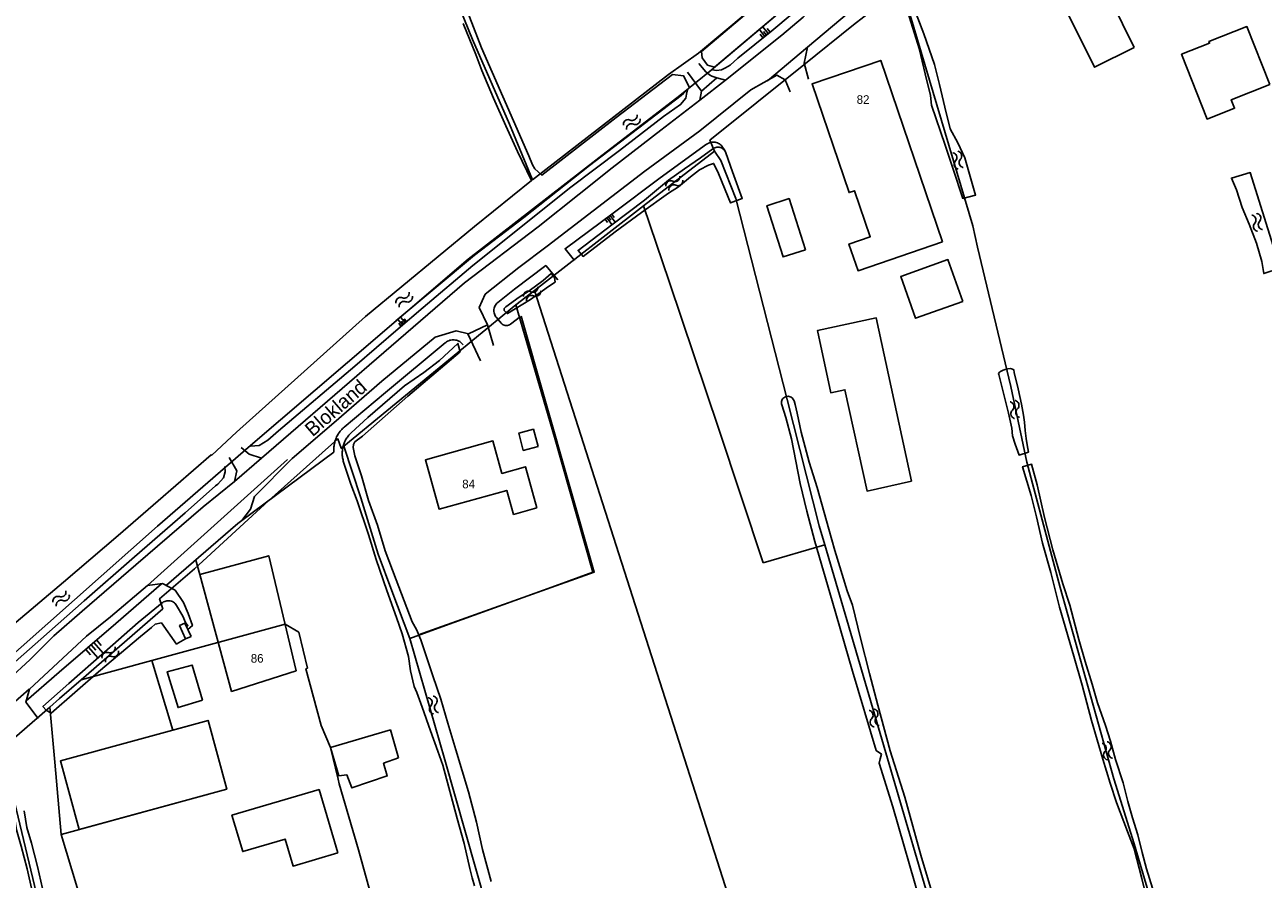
# Model space of a CAD drawing. Extents: x 123992 to 125854, y 449108 to 451911.
# Tile 10 of 175: x 125429 to 125646, y 449525 to 449674. Entities that reach past the tile are written whole.
import ezdxf
from ezdxf.enums import TextEntityAlignment as Align

# ---------------------------------------------------------------- set-up
doc = ezdxf.new("R2010")
doc.units = 0
for name, color, linetype in [('DEFAULT_113', 2, 'CONTINUOUS'), ('DEFAULT_117', 3, 'CONTINUOUS'), ('DEFAULT_21', 8, 'CONTINUOUS'), ('DEFAULT_4', 1, 'CONTINUOUS'), ('DEFAULT_48', 141, 'CONTINUOUS'), ('DEFAULT_6', 1, 'CONTINUOUS'), ('DEFAULT_79', 9, 'CONTINUOUS'), ('DEFAULT_80', 9, 'CONTINUOUS'), ('DEFAULT_87', 9, 'CONTINUOUS'), ('DEFAULT_99', 9, 'CONTINUOUS'), ('S04_TALUD', 9, 'CONTINUOUS'), ('S05_WATER', 141, 'CONTINUOUS')]:
    doc.layers.add(name, color=color, linetype=linetype)

msp = doc.modelspace()

# ---------------------------------------------------------------- linework, layer by layer
at = {"layer": 'DEFAULT_21'}
for points in [[(125480.696, 449742.389), (125495.901, 449700.814), (125507.733, 449671.663), (125514.198, 449656.883), (125518.201, 449647.174)], [(125573.748, 449689.48), (125572.682, 449690.663), (125547.194, 449669.318), (125541.966, 449665.58), (125518.201, 449647.174)], [(125573.748, 449689.48), (125575.112, 449688.019), (125549.422, 449666.325), (125543.938, 449661.914), (125529.805, 449651.015), (125506.945, 449633.276), (125485.883, 449615.25), (125468.495, 449600.373), (125452.69, 449586.634), (125418.913, 449556.797), (125392.917, 449534.231), (125353.817, 449500)], [(125583.393, 449678.728), (125582.833, 449680.758), (125576.116, 449675.655), (125574.259, 449674.244), (125565.605, 449667.23), (125549.205, 449654.071), (125549.966, 449652.165)], [(125583.393, 449678.728), (125595.147, 449639.123), (125595.944, 449635.391), (125601.763, 449611.061), (125604.564, 449597.81), (125610.4, 449575.932), (125619.75, 449542.497), (125623.315, 449531.141), (125632.558, 449500)], [(125549.966, 449652.165), (125537.6, 449642.605)], [(125549.966, 449652.165), (125551.113, 449650.527), (125553.729, 449643.883), (125562.663, 449608.761), (125568.311, 449586.712), (125569.293, 449583.363)], [(125537.6, 449642.605), (125518.516, 449627.852)], [(125542.045, 449629.389), (125537.6, 449642.605)], [(125518.516, 449627.852), (125515.261, 449625.336)], [(125518.516, 449627.852), (125559.482, 449500)], [(125550.729, 449603.567), (125542.045, 449629.389)], [(125515.261, 449625.336), (125485.199, 449600.649)], [(125515.261, 449625.336), (125522.063, 449602.175), (125528.762, 449578.59), (125522.219, 449576.213), (125502.363, 449569.082), (125496.773, 449567.023)], [(125485.199, 449600.649), (125484.77, 449600.252), (125484.158, 449601.932), (125472.126, 449591.117), (125459.135, 449579.208), (125453.021, 449573.976), (125453.582, 449572.222), (125439.318, 449559.814)], [(125558.522, 449580.233), (125550.729, 449603.567)], [(125496.773, 449567.023), (125493.635, 449575.35), (125491.232, 449581.746), (125488.206, 449591.622), (125485.199, 449600.649)], [(125569.293, 449583.363), (125558.522, 449580.233)], [(125569.293, 449583.363), (125593.742, 449500)], [(125474.957, 449569.525), (125451.688, 449563.185)], [(125474.957, 449569.525), (125477.353, 449568.1)], [(125478.852, 449561.813), (125477.353, 449568.1)], [(125515.978, 449500), (125511.902, 449514.062), (125502.864, 449545.843), (125496.773, 449567.023)], [(125451.688, 449563.185), (125439.318, 449559.814)], [(125451.688, 449563.185), (125455.342, 449551.027)], [(125478.852, 449561.813), (125478.588, 449561.742), (125481.272, 449551.814), (125482.883, 449547.978), (125484.233, 449542.458)], [(125439.318, 449559.814), (125435.563, 449556.548), (125433.842, 449555.046)], [(125433.842, 449555.046), (125425.446, 449547.72)], [(125433.842, 449555.046), (125434.725, 449545.425), (125435.855, 449532.778)], [(125435.855, 449532.778), (125464.777, 449540.673), (125461.493, 449552.706), (125455.342, 449551.027)], [(125425.446, 449547.72), (125436.882, 449500)], [(125484.383, 449541.648), (125484.233, 449542.458)], [(125487.783, 449530.112), (125484.383, 449541.648)], [(125435.855, 449532.778), (125439.548, 449520.408)], [(125487.783, 449530.112), (125496.115, 449500)]]:
    msp.add_lwpolyline(points, dxfattribs=at)
at = {"layer": 'DEFAULT_4'}
for points in [[(125623.353, 449670.257), (125617.277, 449682.615), (125610.309, 449679.188), (125616.385, 449666.831), (125623.353, 449670.257)], [(125647.038, 449663.831), (125643.041, 449673.948), (125636.383, 449671.318), (125636.498, 449671.027), (125631.604, 449669.093), (125636.075, 449657.776), (125640.882, 449659.675), (125640.293, 449661.166), (125647.038, 449663.831)], [(125589.83, 449636.299), (125579.038, 449668.019), (125567.05, 449663.941), (125573.521, 449644.921), (125574.479, 449645.246), (125577.211, 449637.214), (125573.484, 449635.946), (125575.071, 449631.278), (125589.83, 449636.299)], [(125565.871, 449634.938), (125563.04, 449643.878), (125559.14, 449642.643), (125561.971, 449633.703), (125565.871, 449634.938)], [(125593.387, 449625.93), (125590.776, 449633.24), (125582.53, 449630.295), (125585.14, 449622.985), (125593.387, 449625.93)], [(125584.441, 449594.486), (125578.264, 449623.028), (125567.975, 449620.823), (125570.321, 449609.967), (125572.782, 449610.475), (125576.666, 449592.77), (125584.441, 449594.486)], [(125518.968, 449589.829), (125516.972, 449597.019), (125512.854, 449595.876), (125511.281, 449601.541), (125499.477, 449598.264), (125501.875, 449589.623), (125513.704, 449592.906), (125514.873, 449588.692), (125518.968, 449589.829)], [(125519.157, 449600.566), (125518.357, 449603.569), (125515.785, 449602.884), (125516.585, 449599.881), (125519.157, 449600.566)], [(125476.898, 449561.38), (125472.106, 449581.49), (125460.058, 449578.214), (125465.617, 449557.774), (125476.898, 449561.38)], [(125460.553, 449556.228), (125458.706, 449562.373), (125454.366, 449561.224), (125456.256, 449554.936), (125460.553, 449556.228)], [(125464.777, 449540.673), (125461.493, 449552.706), (125435.704, 449545.667), (125438.989, 449533.634), (125464.777, 449540.673)], [(125494.799, 449546.148), (125493.357, 449551.054), (125482.883, 449547.978), (125484.338, 449543.025), (125485.735, 449543.219), (125486.6, 449540.915), (125492.818, 449542.996), (125492.161, 449545.234), (125494.799, 449546.148)], [(125484.162, 449529.541), (125480.896, 449540.621), (125465.672, 449536.134), (125467.546, 449529.778), (125474.972, 449531.967), (125476.365, 449527.243), (125484.162, 449529.541)]]:
    msp.add_lwpolyline(points, dxfattribs=at)
at = {"layer": 'DEFAULT_48'}
for points in [[(125481.087, 449744.227), (125483.234, 449738.774), (125486.083, 449731.212), (125489.535, 449721.28), (125491.748, 449714.633), (125493.182, 449710.747), (125495.814, 449703.857), (125499.135, 449695.306), (125502.93, 449686.009), (125507.179, 449675.613), (125509.302, 449670.225)], [(125574.054, 449689.723), (125572.883, 449691.004), (125558.601, 449678.844), (125547.7, 449669.579), (125547.839, 449668.48), (125548.778, 449667.201), (125549.997, 449666.86), (125575.38, 449688.265), (125574.922, 449688.768)], [(125583.724, 449676.655), (125585.739, 449670.13), (125586.811, 449665.687), (125587.745, 449661.904), (125587.894, 449660.185), (125590.307, 449653.236), (125591.7, 449649.01), (125593.365, 449643.924), (125595.628, 449644.509), (125593.732, 449650.976), (125592.49, 449653.641), (125591.186, 449656.087), (125590.251, 449659.85), (125589.337, 449663.812), (125588.441, 449667.335), (125586.556, 449672.682), (125584.79, 449677.408), (125584.694, 449677.788), (125584.681, 449678.18)], [(125494.332, 449622.515), (125508.054, 449633.976), (125516.674, 449640.605), (125528.175, 449649.669), (125544.196, 449661.888), (125544.596, 449662.268), (125545.616, 449663.306), (125544.598, 449665.325), (125542.679, 449665.566), (125532.839, 449658.039), (125519.846, 449647.965), (125518.595, 449649.107), (125518.18, 449649.769), (125517.531, 449651.352), (125514.873, 449657.483), (125509.302, 449670.225)], [(125549.694, 449652.59), (125547.565, 449651.029), (125544.774, 449649.109), (125541.982, 449647.109), (125537.78, 449643.599), (125532.033, 449639.279), (125526.165, 449634.84), (125527.018, 449633.776), (125532.665, 449638.075), (125537.245, 449641.444), (125541.967, 449644.851), (125543.693, 449645.939), (125545.804, 449647.664), (125547.371, 449648.893), (125548.957, 449649.743), (125549.839, 449650.036), (125550.569, 449648.573), (125551.336, 449646.709), (125552.812, 449643.124), (125554.856, 449643.91), (125553.167, 449648.537), (125551.987, 449651.882)], [(125551.987, 449651.882), (125551.907, 449652.065), (125551.804, 449652.236), (125551.679, 449652.392), (125551.534, 449652.53), (125551.372, 449652.647), (125551.197, 449652.742), (125551.009, 449652.813), (125550.815, 449652.858), (125550.616, 449652.876), (125550.416, 449652.868), (125550.219, 449652.834), (125550.029, 449652.773), (125549.848, 449652.688), (125549.694, 449652.59)], [(125648.84, 449631.73), (125643.606, 449648.439), (125640.307, 449647.466), (125641.209, 449645.409), (125642.191, 449642.353), (125643.414, 449639.397), (125644.697, 449636.081), (125645.619, 449632.865), (125645.981, 449630.788), (125648.84, 449631.73)], [(125522.13, 449629.292), (125522.036, 449630.09), (125521.48, 449630.774), (125520.052, 449629.565), (125517.582, 449627.761), (125515.874, 449626.653), (125513.524, 449624.99), (125513.243, 449624.672), (125513.26, 449624.312), (125513.816, 449623.789), (125517.832, 449626.261), (125520.966, 449628.539), (125522.13, 449629.292)], [(125486.523, 449602.963), (125489.425, 449605.62), (125495.819, 449611.155), (125499.194, 449613.491), (125501.946, 449615.591), (125505.145, 449618.569), (125505.535, 449617.128), (125496.387, 449609.353), (125488.504, 449602.37), (125487.117, 449601.358), (125486.895, 449600.94), (125486.831, 449600.401), (125487.141, 449598.921), (125488.338, 449595.417), (125489.529, 449591.112), (125491.08, 449586.847), (125492.431, 449582.361), (125494.376, 449577.254), (125497.148, 449569.923), (125497.919, 449568.619), (125498.667, 449566.796), (125499.705, 449563.651), (125500.804, 449560.468), (125502.158, 449556.423), (125503.389, 449552.218), (125504.798, 449547.574), (125507.009, 449540.246), (125508.414, 449534.921), (125509.482, 449530.159), (125510.985, 449524.574)], [(125604.87, 449599.55), (125604.618, 449600.83), (125604.466, 449601.951), (125604.255, 449603.391), (125604.165, 449604.79), (125604.013, 449606.07), (125603.626, 449607.99), (125603.043, 449610.631), (125602.363, 449613.474), (125602.286, 449613.974), (125602.086, 449614.054), (125601.728, 449614.177), (125601.268, 449614.14), (125600.787, 449614.003), (125600.447, 449613.926), (125599.964, 449613.669), (125599.783, 449613.55), (125599.642, 449613.332), (125599.661, 449613.152), (125601.396, 449606.366), (125601.979, 449603.745), (125602.09, 449602.446), (125602.56, 449600.963), (125603.207, 449599.061), (125604.87, 449599.55)], [(125563.89, 449608.554), (125563.813, 449608.738), (125563.704, 449608.906), (125563.568, 449609.052), (125563.408, 449609.172), (125563.23, 449609.261), (125563.038, 449609.318), (125562.839, 449609.34), (125562.64, 449609.326), (125562.446, 449609.278), (125562.264, 449609.196), (125562.099, 449609.083), (125561.957, 449608.943), (125561.841, 449608.78), (125561.756, 449608.6), (125561.705, 449608.407), (125561.688, 449608.208), (125561.706, 449608.009), (125561.744, 449607.86)], [(125563.89, 449608.554), (125564.097, 449607.902), (125564.468, 449606.381), (125565.165, 449603.059), (125566.51, 449597.816), (125567.941, 449593.431), (125569.953, 449586.105), (125571.027, 449582.38), (125573.2, 449575.373), (125574.083, 449572.869), (125575.526, 449567.065), (125577.064, 449560.901), (125578.507, 449555.376), (125580.695, 449547.39), (125583.24, 449539.281), (125586.053, 449529.152), (125590.553, 449514.176), (125593.879, 449502.945), (125594.767, 449500)], [(125561.744, 449607.86), (125562.482, 449605.615), (125563.439, 449601.932), (125564.946, 449594.089), (125566.114, 449589.266), (125567.518, 449583.961), (125570.53, 449573.611), (125574.108, 449561.32), (125578.256, 449547.466), (125579.151, 449546.82), (125578.966, 449545.982), (125578.761, 449545.264), (125581.15, 449537.595), (125586.018, 449520.86), (125589.504, 449509.706), (125592.337, 449500)], [(125486.523, 449602.963), (125486.378, 449602.825), (125486.239, 449602.681), (125486.107, 449602.532), (125485.98, 449602.377), (125485.86, 449602.217), (125485.746, 449602.052), (125485.64, 449601.883), (125485.54, 449601.71), (125485.448, 449601.532), (125485.363, 449601.351), (125485.285, 449601.167), (125485.215, 449600.98), (125485.153, 449600.79), (125485.098, 449600.597), (125485.052, 449600.403), (125485.014, 449600.206), (125484.983, 449600.009), (125484.961, 449599.81), (125484.947, 449599.61), (125484.941, 449599.41), (125484.944, 449599.211), (125484.954, 449599.011), (125484.973, 449598.812), (125485, 449598.614), (125485.035, 449598.417), (125485.078, 449598.221), (125485.129, 449598.028), (125485.184, 449597.849)], [(125485.184, 449597.849), (125486.449, 449593.99), (125487.529, 449591.065), (125489.55, 449585.198), (125490.861, 449580.813), (125492.725, 449575.386), (125494.433, 449570.679), (125495.415, 449567.836), (125496.528, 449563.872), (125496.871, 449561.352), (125497.513, 449558.65), (125497.966, 449557.609), (125498.929, 449555.004), (125500.362, 449550.899), (125501.638, 449547.314), (125502.522, 449544.91), (125505.019, 449535.562), (125506.251, 449531.199), (125507.261, 449526.816), (125507.65, 449525.195), (125508.061, 449523.794)], [(125618.312, 449551.846), (125616.919, 449555.772), (125615.961, 449559.034), (125614.766, 449562.979), (125613.672, 449566.823), (125612.071, 449572.827), (125610.838, 449576.592), (125609.117, 449582.537), (125607.635, 449588.182), (125606.373, 449593.846), (125605.397, 449597.468), (125603.834, 449597.038), (125605.341, 449592.033), (125606.256, 449588.251), (125607.325, 449583.688), (125608.791, 449578.563), (125610.271, 449572.479), (125612.794, 449563.93), (125614.22, 449558.846), (125615.859, 449552.701), (125617.834, 449545.954), (125619.146, 449541.75), (125620.264, 449538.346), (125622.189, 449533.298), (125623.349, 449530.273), (125624.675, 449525.109), (125625.843, 449520.226)], [(125455.996, 449572.792), (125455.886, 449572.959), (125455.757, 449573.112), (125455.611, 449573.248), (125455.449, 449573.365), (125455.275, 449573.463), (125455.09, 449573.539), (125454.897, 449573.592), (125454.699, 449573.622), (125454.5, 449573.628), (125454.301, 449573.611), (125454.105, 449573.569), (125453.916, 449573.505), (125453.736, 449573.418), (125453.567, 449573.311), (125453.486, 449573.248)], [(125453.486, 449573.248), (125449.281, 449569.788), (125443.429, 449564.649), (125437.195, 449559.174), (125432.65, 449555.127), (125433.225, 449554.484), (125434.102, 449553.999), (125442.327, 449561.2), (125449.665, 449567.388), (125451.594, 449568.954), (125452.239, 449569.509), (125453.36, 449569.742), (125456.003, 449566.032), (125456.316, 449566.241), (125457.54, 449566.938)], [(125455.996, 449572.792), (125457.066, 449570.937), (125457.579, 449569.835), (125457.966, 449569.244), (125457.757, 449569.13)], [(125618.312, 449551.846), (125619.194, 449549.082), (125620.052, 449545.86), (125621.386, 449541.776), (125622.224, 449538.513), (125623.065, 449535.69), (125623.965, 449532.707), (125624.704, 449529.645), (125625.486, 449526.762), (125626.503, 449523.419), (125627.759, 449519.755), (125629.011, 449515.69), (125630.636, 449510.325), (125631.555, 449507.141), (125632.668, 449503.198), (125633.118, 449501.636), (125633.525, 449500)], [(125425.27, 449543.9), (125425.616, 449543.701), (125426.082, 449543.001), (125426.582, 449540.21), (125427.552, 449536.545), (125428.017, 449533.576), (125428.865, 449530.746), (125429.902, 449526.763), (125430.787, 449522.853), (125431.294, 449521.261), (125431.673, 449518.613), (125432.444, 449513.273), (125433.829, 449508.708), (125434.325, 449506.643), (125435.042, 449505.167), (125435.33, 449504.166), (125435.693, 449502.902), (125436.289, 449500)], [(125429.351, 449536.923), (125429.812, 449533.983), (125430.633, 449531.241)], [(125438.995, 449500), (125438.269, 449503.536), (125437.878, 449504.898), (125437.526, 449506.119), (125436.835, 449507.542), (125436.388, 449509.403), (125434.979, 449514.048), (125433.491, 449518.873), (125433.089, 449521.673), (125432.56, 449523.335), (125431.686, 449527.197), (125430.633, 449531.241)]]:
    msp.add_lwpolyline(points, dxfattribs=at)
at = {"layer": 'DEFAULT_6'}
msp.add_lwpolyline([(125396.692, 449543.51), (125436.215, 449576.853), (125445.767, 449585.019), (125452.77, 449591.09), (125462.051, 449599.096), (125462.179, 449599.059), (125466.44, 449603.089), (125489.018, 449623.255), (125508.063, 449639.021), (125518.036, 449647.041), (125515.577, 449652.103), (125513.507, 449656.592), (125511.361, 449661.441), (125509.335, 449666.268), (125508.294, 449669.072), (125506.071, 449674.461)], dxfattribs=at)
at = {"layer": 'DEFAULT_79'}
for points in [[(125467.413, 449587.636), (125483.472, 449599.594)], [(125459.352, 449580.699), (125460.058, 449578.214)]]:
    msp.add_lwpolyline(points, dxfattribs=at)
at = {"layer": 'DEFAULT_80'}
msp.add_lwpolyline([(125498.251, 449567.632), (125528.994, 449578.61), (125516.182, 449623.347)], dxfattribs=at)
at = {"layer": 'DEFAULT_87'}
for points in [[(125549.641, 449666.395), (125550.32, 449666.291), (125551.221, 449666.365), (125551.923, 449666.719), (125552.746, 449667.213), (125554.052, 449668.407), (125560.023, 449673.206), (125567.483, 449679.513), (125575.789, 449686.453)], [(125468.918, 449600.609), (125470.445, 449600.755), (125471.951, 449601.684), (125473.781, 449603.331), (125487.172, 449614.577), (125494.694, 449621.104), (125499.057, 449624.832), (125507.744, 449632.171), (125524.871, 449645.852), (125533.391, 449652.271), (125541.088, 449658.238), (125544.06, 449660.323), (125544.967, 449661.435), (125545.112, 449662.153), (125545.257, 449662.871)], [(125551.3, 449653.043), (125551.163, 449653.189), (125551.012, 449653.32), (125550.849, 449653.436), (125550.676, 449653.534), (125550.493, 449653.616), (125550.303, 449653.678), (125550.108, 449653.721), (125549.909, 449653.745), (125549.709, 449653.749), (125549.51, 449653.732), (125549.313, 449653.696), (125549.121, 449653.641), (125548.936, 449653.567), (125548.758, 449653.474), (125548.598, 449653.37)], [(125548.598, 449653.37), (125540.497, 449647.532), (125532.297, 449641.329), (125523.898, 449635.127), (125525.503, 449633.039)], [(125551.3, 449653.043), (125551.787, 449652.276)], [(125512.131, 449625.717), (125515.073, 449628.029), (125520.52, 449632.192), (125522.642, 449629.681)], [(125512.131, 449625.717), (125511.981, 449625.585), (125511.847, 449625.437), (125511.729, 449625.275), (125511.63, 449625.101), (125511.551, 449624.918), (125511.493, 449624.727), (125511.455, 449624.53), (125511.44, 449624.331), (125511.447, 449624.131), (125511.476, 449623.933), (125511.526, 449623.74), (125511.597, 449623.553), (125511.689, 449623.375), (125511.799, 449623.209), (125511.896, 449623.09)], [(125514.347, 449621.929), (125516.102, 449623.288)], [(125511.896, 449623.09), (125512.179, 449622.773), (125512.738, 449622.103)], [(125512.738, 449622.103), (125512.879, 449621.961), (125513.041, 449621.845), (125513.222, 449621.759), (125513.414, 449621.705), (125513.613, 449621.684), (125513.812, 449621.698), (125514.006, 449621.746), (125514.189, 449621.826), (125514.347, 449621.929)], [(125506.057, 449618.356), (125505.928, 449618.509), (125505.786, 449618.65), (125505.632, 449618.776), (125505.466, 449618.888), (125505.291, 449618.984), (125505.107, 449619.064), (125504.917, 449619.126), (125504.722, 449619.171), (125504.524, 449619.197), (125504.324, 449619.204), (125504.125, 449619.194), (125503.927, 449619.165), (125503.733, 449619.117), (125503.544, 449619.052), (125503.361, 449618.97), (125503.188, 449618.871), (125503.024, 449618.757), (125502.958, 449618.704)], [(125485.306, 449603.957), (125492.5, 449609.988), (125502.958, 449618.704)], [(125485.306, 449603.957), (125485.155, 449603.825), (125485.01, 449603.688), (125484.87, 449603.545), (125484.735, 449603.397), (125484.607, 449603.244), (125484.484, 449603.086), (125484.368, 449602.924), (125484.258, 449602.757), (125484.154, 449602.585), (125484.058, 449602.41), (125483.968, 449602.232), (125483.885, 449602.05), (125483.809, 449601.865), (125483.74, 449601.677), (125483.679, 449601.487), (125483.625, 449601.294), (125483.579, 449601.099), (125483.54, 449600.903), (125483.508, 449600.706), (125483.485, 449600.507), (125483.469, 449600.308), (125483.461, 449600.108), (125483.46, 449599.908), (125483.465, 449599.754)], [(125483.465, 449599.754), (125483.472, 449599.594)], [(125355.811, 449500), (125356.951, 449501.039), (125379.678, 449520.918), (125400.573, 449539.07), (125416.341, 449552.879), (125432.27, 449566.925), (125439.833, 449573.612), (125448.662, 449581.309), (125457.511, 449588.986), (125462.78, 449593.709), (125463.193, 449593.999), (125464.181, 449595.09), (125464.468, 449596.147), (125464.415, 449597.066)], [(125429.737, 449556.105), (125435.488, 449561.143), (125445.361, 449569.633), (125453.362, 449576.591)]]:
    msp.add_lwpolyline(points, dxfattribs=at)
at = {"layer": 'DEFAULT_99'}
for points in [[(125566.267, 449670.314), (125573.525, 449676.442), (125578.736, 449681.465), (125581.553, 449684.084), (125585.458, 449688.116), (125589.779, 449691.465), (125606.291, 449703.09), (125618.35, 449712.685), (125621.386, 449712.306), (125622.872, 449710.137)], [(125551.934, 449664.59), (125561.763, 449672.441), (125565.462, 449675.554), (125568.218, 449678.134), (125571.313, 449680.613), (125575.012, 449683.846), (125575.947, 449684.666)], [(125559.244, 449664.439), (125566.267, 449670.314), (125565.689, 449667.56), (125566.41, 449664.758)], [(125547.253, 449667.514), (125548.485, 449666.011), (125549.092, 449665.501), (125549.556, 449665.257), (125550.416, 449664.999), (125547.702, 449662.639)], [(125454.226, 449576.359), (125466.675, 449587.131), (125467.413, 449587.636), (125468.906, 449589.646), (125469.6, 449591.819), (125476.222, 449598.491), (125483.46, 449604.7), (125491.866, 449611.999), (125501.174, 449619.693), (125504.839, 449620.789), (125507.015, 449620.255), (125510.305, 449621.813), (125508.851, 449624.844), (125509.94, 449627.171), (125515.789, 449631.83), (125520.772, 449635.574), (125528.811, 449641.757), (125537.793, 449648.654), (125547.416, 449655.726), (125556.341, 449662.863), (125560.877, 449665.433), (125562.331, 449664.624), (125563.197, 449662.54)], [(125470.843, 449598.505), (125506.314, 449629.192), (125519.174, 449638.962), (125526.33, 449644.671), (125532.098, 449649.25), (125540.64, 449655.85), (125547.432, 449661.081), (125547.702, 449662.639), (125545.275, 449665.984)], [(125547.432, 449661.081), (125551.934, 449664.59), (125550.416, 449664.999)], [(125510.305, 449621.813), (125511.381, 449618.209)], [(125506.916, 449620.236), (125509.083, 449615.507)], [(125466.098, 449594.479), (125470.843, 449598.505), (125468.689, 449599.199), (125467.296, 449600.366)], [(125357.788, 449500), (125359.198, 449501.262), (125366.076, 449507.492), (125370.038, 449511.004), (125376.33, 449516.22), (125390.467, 449528.579), (125403.881, 449540.243), (125422.098, 449556.013), (125426.683, 449559.92), (125430.364, 449563.295), (125434.551, 449567.483), (125439.517, 449571.769), (125448.867, 449579.862), (125460.63, 449589.997), (125466.098, 449594.479), (125466.551, 449596.314), (125465.166, 449598.622)], [(125450.903, 449576.272), (125475.377, 449598.322)], [(125431.797, 449553.053), (125429.635, 449555.866), (125430.31, 449558.159), (125440.248, 449567.427), (125444.429, 449570.798), (125450.903, 449576.272), (125453.545, 449576.615), (125455.737, 449575.462), (125457.202, 449573.314), (125458.023, 449571.4), (125458.765, 449569.283), (125457.959, 449568.591)], [(125458.522, 449567.371), (125457.54, 449566.938), (125456.535, 449569.282), (125457.458, 449569.676), (125458.522, 449567.371)], [(125418.508, 449547.892), (125430.252, 449558.186)]]:
    msp.add_lwpolyline(points, dxfattribs=at)
at = {"layer": 'S04_TALUD'}
for p, q in [((125557.771, 449673.461), (125558.766, 449672.207)), ((125558.398, 449673.959), (125559.394, 449672.705)), ((125558.582, 449673.083), (125559.08, 449672.456)), ((125559.209, 449673.581), (125559.707, 449672.954)), ((125557.955, 449672.585), (125558.453, 449671.958)), ((125532.04, 449639.335), (125531.182, 449640.501)), ((125531.902, 449640.132), (125531.473, 449640.715)), ((125532.622, 449639.764), (125531.764, 449640.929)), ((125532.484, 449640.561), (125532.056, 449641.144)), ((125531.319, 449639.704), (125530.89, 449640.286)), ((125495.133, 449623.181), (125495.939, 449622.209)), ((125494.647, 449622.778), (125495.453, 449621.807)), ((125494.808, 449622.091), (125495.21, 449621.605)), ((125495.293, 449622.494), (125495.696, 449622.008)), ((125495.779, 449622.896), (125496.182, 449622.411)), ((125440.962, 449564.167), (125440.153, 449565.108)), ((125442.242, 449563.629), (125440.624, 449565.513)), ((125441.904, 449564.975), (125441.095, 449565.917)), ((125443.184, 449564.438), (125441.566, 449566.321)), ((125442.845, 449565.784), (125442.037, 449566.726))]:
    msp.add_line(p, q, dxfattribs=at)
at = {"layer": 'S05_WATER'}
for points in [[(125535.271, 449657.603), (125535.461, 449657.542), (125535.659, 449657.526), (125535.857, 449657.557), (125536.041, 449657.634), (125536.202, 449657.751), (125536.332, 449657.903), (125536.423, 449658.08), (125536.47, 449658.274), (125536.47, 449658.474), (125536.465, 449658.511)], [(125535.271, 449657.603), (125535.081, 449657.665), (125534.882, 449657.68), (125534.685, 449657.649), (125534.501, 449657.573), (125534.339, 449657.456), (125534.209, 449657.304), (125534.119, 449657.126), (125534.072, 449656.932), (125534.071, 449656.733), (125534.076, 449656.696)], [(125535.815, 449656.887), (125535.625, 449656.948), (125535.427, 449656.964), (125535.229, 449656.933), (125535.045, 449656.856), (125534.884, 449656.739), (125534.754, 449656.587), (125534.663, 449656.41), (125534.616, 449656.216), (125534.616, 449656.016), (125534.621, 449655.979)], [(125535.815, 449656.887), (125536.005, 449656.825), (125536.204, 449656.81), (125536.401, 449656.841), (125536.585, 449656.917), (125536.747, 449657.034), (125536.877, 449657.186), (125536.967, 449657.364), (125537.014, 449657.558), (125537.015, 449657.757), (125537.01, 449657.794)], [(125592.114, 449650.466), (125592.232, 449650.626), (125592.311, 449650.81), (125592.344, 449651.007), (125592.33, 449651.206), (125592.27, 449651.396), (125592.168, 449651.567), (125592.028, 449651.71), (125591.859, 449651.816), (125591.67, 449651.88), (125591.634, 449651.887)], [(125592.966, 449650.754), (125593.085, 449650.914), (125593.163, 449651.098), (125593.196, 449651.295), (125593.183, 449651.494), (125593.123, 449651.684), (125593.02, 449651.856), (125592.881, 449651.998), (125592.712, 449652.104), (125592.523, 449652.168), (125592.486, 449652.175)], [(125592.114, 449650.466), (125591.995, 449650.306), (125591.917, 449650.122), (125591.884, 449649.925), (125591.897, 449649.726), (125591.957, 449649.536), (125592.06, 449649.364), (125592.199, 449649.222), (125592.368, 449649.116), (125592.557, 449649.052), (125592.594, 449649.045)], [(125592.966, 449650.754), (125592.848, 449650.594), (125592.769, 449650.41), (125592.736, 449650.213), (125592.75, 449650.014), (125592.81, 449649.824), (125592.912, 449649.653), (125593.052, 449649.51), (125593.221, 449649.404), (125593.41, 449649.34), (125593.446, 449649.333)], [(125542.703, 449646.931), (125542.514, 449646.996), (125542.316, 449647.014), (125542.118, 449646.986), (125541.933, 449646.912), (125541.769, 449646.798), (125541.637, 449646.648), (125541.544, 449646.472), (125541.494, 449646.278), (125541.491, 449646.079), (125541.495, 449646.042)], [(125542.703, 449646.931), (125542.892, 449646.867), (125543.091, 449646.848), (125543.288, 449646.877), (125543.474, 449646.95), (125543.637, 449647.065), (125543.769, 449647.215), (125543.862, 449647.391), (125543.912, 449647.584), (125543.915, 449647.784), (125543.911, 449647.821)], [(125543.237, 449646.207), (125543.426, 449646.142), (125543.624, 449646.124), (125543.822, 449646.152), (125544.007, 449646.226), (125544.171, 449646.34), (125544.303, 449646.49), (125544.396, 449646.666), (125544.446, 449646.86), (125544.449, 449647.059), (125544.445, 449647.096)], [(125543.237, 449646.207), (125543.048, 449646.271), (125542.849, 449646.29), (125542.652, 449646.261), (125542.466, 449646.188), (125542.303, 449646.073), (125542.171, 449645.923), (125542.078, 449645.747), (125542.028, 449645.554), (125542.025, 449645.354), (125542.029, 449645.317)], [(125644.388, 449639.595), (125644.504, 449639.757), (125644.58, 449639.942), (125644.61, 449640.139), (125644.594, 449640.338), (125644.532, 449640.528), (125644.427, 449640.697), (125644.286, 449640.838), (125644.116, 449640.942), (125643.926, 449641.004), (125643.889, 449641.01)], [(125645.236, 449639.895), (125645.353, 449640.057), (125645.429, 449640.241), (125645.459, 449640.438), (125645.443, 449640.637), (125645.381, 449640.827), (125645.276, 449640.997), (125645.135, 449641.138), (125644.964, 449641.241), (125644.775, 449641.303), (125644.738, 449641.309)], [(125644.388, 449639.595), (125644.271, 449639.433), (125644.195, 449639.249), (125644.165, 449639.052), (125644.181, 449638.853), (125644.243, 449638.663), (125644.348, 449638.493), (125644.489, 449638.352), (125644.66, 449638.249), (125644.849, 449638.187), (125644.886, 449638.181)], [(125645.236, 449639.895), (125645.12, 449639.733), (125645.044, 449639.548), (125645.014, 449639.351), (125645.03, 449639.152), (125645.092, 449638.962), (125645.197, 449638.793), (125645.338, 449638.652), (125645.508, 449638.548), (125645.698, 449638.486), (125645.735, 449638.48)], [(125495.469, 449626.561), (125495.662, 449626.509), (125495.861, 449626.502), (125496.056, 449626.543), (125496.237, 449626.628), (125496.393, 449626.753), (125496.515, 449626.91), (125496.597, 449627.092), (125496.635, 449627.288), (125496.626, 449627.487), (125496.619, 449627.524)], [(125517.871, 449627.616), (125517.684, 449627.685), (125517.486, 449627.709), (125517.288, 449627.687), (125517.101, 449627.618), (125516.934, 449627.508), (125516.798, 449627.362), (125516.7, 449627.189), (125516.645, 449626.997), (125516.636, 449626.797), (125516.639, 449626.76)], [(125517.871, 449627.616), (125518.058, 449627.546), (125518.256, 449627.522), (125518.455, 449627.545), (125518.642, 449627.613), (125518.809, 449627.723), (125518.945, 449627.869), (125519.043, 449628.043), (125519.098, 449628.235), (125519.107, 449628.434), (125519.103, 449628.471)], [(125518.385, 449626.876), (125518.572, 449626.807), (125518.77, 449626.783), (125518.968, 449626.805), (125519.155, 449626.874), (125519.322, 449626.984), (125519.458, 449627.13), (125519.556, 449627.303), (125519.611, 449627.495), (125519.62, 449627.695), (125519.617, 449627.732)], [(125495.469, 449626.561), (125495.277, 449626.613), (125495.077, 449626.62), (125494.882, 449626.579), (125494.701, 449626.494), (125494.545, 449626.369), (125494.423, 449626.212), (125494.341, 449626.03), (125494.303, 449625.834), (125494.312, 449625.635), (125494.319, 449625.598)], [(125496.047, 449625.871), (125495.854, 449625.923), (125495.655, 449625.93), (125495.46, 449625.889), (125495.279, 449625.804), (125495.123, 449625.679), (125495.001, 449625.522), (125494.919, 449625.34), (125494.881, 449625.144), (125494.89, 449624.945), (125494.897, 449624.908)], [(125496.047, 449625.871), (125496.239, 449625.819), (125496.439, 449625.812), (125496.634, 449625.853), (125496.815, 449625.938), (125496.971, 449626.063), (125497.093, 449626.22), (125497.175, 449626.402), (125497.213, 449626.598), (125497.204, 449626.797), (125497.197, 449626.834)], [(125518.385, 449626.876), (125518.198, 449626.946), (125518, 449626.97), (125517.801, 449626.947), (125517.614, 449626.879), (125517.447, 449626.769), (125517.311, 449626.623), (125517.213, 449626.449), (125517.158, 449626.257), (125517.149, 449626.058), (125517.153, 449626.021)], [(125602.052, 449606.916), (125602.183, 449607.067), (125602.275, 449607.244), (125602.323, 449607.438), (125602.324, 449607.637), (125602.28, 449607.832), (125602.191, 449608.01), (125602.062, 449608.163), (125601.902, 449608.282), (125601.719, 449608.36), (125601.682, 449608.37)], [(125602.924, 449607.138), (125603.055, 449607.289), (125603.147, 449607.466), (125603.195, 449607.659), (125603.197, 449607.859), (125603.152, 449608.053), (125603.063, 449608.232), (125602.935, 449608.385), (125602.774, 449608.504), (125602.591, 449608.582), (125602.555, 449608.592)], [(125602.052, 449606.916), (125601.921, 449606.765), (125601.829, 449606.588), (125601.781, 449606.395), (125601.779, 449606.195), (125601.824, 449606.001), (125601.913, 449605.822), (125602.041, 449605.669), (125602.202, 449605.55), (125602.385, 449605.472), (125602.421, 449605.462)], [(125602.924, 449607.138), (125602.793, 449606.987), (125602.701, 449606.81), (125602.653, 449606.616), (125602.652, 449606.417), (125602.696, 449606.222), (125602.785, 449606.044), (125602.914, 449605.891), (125603.074, 449605.772), (125603.257, 449605.694), (125603.294, 449605.684)], [(125435.521, 449574.336), (125435.327, 449574.384), (125435.128, 449574.386), (125434.933, 449574.341), (125434.754, 449574.252), (125434.601, 449574.124), (125434.482, 449573.964), (125434.404, 449573.781), (125434.371, 449573.584), (125434.384, 449573.385), (125434.392, 449573.348)], [(125436.113, 449573.658), (125435.92, 449573.707), (125435.72, 449573.708), (125435.526, 449573.664), (125435.347, 449573.575), (125435.194, 449573.447), (125435.075, 449573.287), (125434.996, 449573.103), (125434.963, 449572.907), (125434.976, 449572.707), (125434.984, 449572.671)], [(125435.521, 449574.336), (125435.714, 449574.287), (125435.914, 449574.286), (125436.108, 449574.33), (125436.287, 449574.419), (125436.44, 449574.547), (125436.559, 449574.707), (125436.638, 449574.891), (125436.671, 449575.087), (125436.658, 449575.287), (125436.65, 449575.323)], [(125436.113, 449573.658), (125436.307, 449573.61), (125436.506, 449573.608), (125436.701, 449573.653), (125436.88, 449573.742), (125437.033, 449573.87), (125437.152, 449574.03), (125437.23, 449574.213), (125437.263, 449574.41), (125437.25, 449574.609), (125437.242, 449574.646)], [(125444.112, 449564.551), (125444.306, 449564.503), (125444.505, 449564.5), (125444.7, 449564.545), (125444.879, 449564.633), (125445.032, 449564.761), (125445.151, 449564.921), (125445.23, 449565.105), (125445.263, 449565.301), (125445.25, 449565.5), (125445.243, 449565.537)], [(125444.704, 449563.873), (125444.897, 449563.824), (125445.097, 449563.822), (125445.291, 449563.867), (125445.47, 449563.955), (125445.623, 449564.083), (125445.743, 449564.243), (125445.821, 449564.426), (125445.855, 449564.623), (125445.842, 449564.822), (125445.834, 449564.859)], [(125444.112, 449564.551), (125443.919, 449564.6), (125443.719, 449564.602), (125443.525, 449564.557), (125443.346, 449564.469), (125443.193, 449564.341), (125443.073, 449564.181), (125442.995, 449563.998), (125442.961, 449563.801), (125442.974, 449563.602), (125442.982, 449563.565)], [(125444.704, 449563.873), (125444.51, 449563.921), (125444.311, 449563.924), (125444.116, 449563.879), (125443.937, 449563.791), (125443.784, 449563.663), (125443.665, 449563.503), (125443.586, 449563.319), (125443.553, 449563.123), (125443.566, 449562.924), (125443.573, 449562.887)], [(125500.427, 449555.251), (125500.548, 449555.41), (125500.628, 449555.593), (125500.663, 449555.789), (125500.652, 449555.988), (125500.594, 449556.179), (125500.494, 449556.352), (125500.356, 449556.496), (125500.188, 449556.604), (125500, 449556.67), (125499.963, 449556.677)], [(125501.283, 449555.529), (125501.404, 449555.688), (125501.484, 449555.871), (125501.519, 449556.067), (125501.508, 449556.266), (125501.45, 449556.457), (125501.35, 449556.63), (125501.212, 449556.774), (125501.044, 449556.882), (125500.856, 449556.948), (125500.819, 449556.956)], [(125500.427, 449555.251), (125500.306, 449555.092), (125500.226, 449554.909), (125500.191, 449554.713), (125500.202, 449554.514), (125500.26, 449554.323), (125500.36, 449554.15), (125500.498, 449554.006), (125500.666, 449553.898), (125500.854, 449553.832), (125500.891, 449553.824)], [(125501.283, 449555.529), (125501.162, 449555.37), (125501.082, 449555.187), (125501.047, 449554.991), (125501.058, 449554.792), (125501.116, 449554.601), (125501.216, 449554.428), (125501.354, 449554.284), (125501.522, 449554.176), (125501.71, 449554.11), (125501.747, 449554.103)], [(125577.447, 449553), (125577.571, 449553.156), (125577.656, 449553.337), (125577.695, 449553.532), (125577.689, 449553.732), (125577.636, 449553.924), (125577.539, 449554.099), (125577.405, 449554.246), (125577.239, 449554.358), (125577.053, 449554.428), (125577.016, 449554.437)], [(125578.309, 449553.258), (125578.433, 449553.414), (125578.518, 449553.595), (125578.558, 449553.791), (125578.551, 449553.99), (125578.498, 449554.183), (125578.401, 449554.357), (125578.267, 449554.505), (125578.101, 449554.616), (125577.915, 449554.687), (125577.878, 449554.695)], [(125577.447, 449553), (125577.323, 449552.844), (125577.238, 449552.663), (125577.198, 449552.467), (125577.205, 449552.268), (125577.258, 449552.075), (125577.355, 449551.901), (125577.489, 449551.753), (125577.655, 449551.642), (125577.841, 449551.571), (125577.878, 449551.563)], [(125578.309, 449553.258), (125578.185, 449553.102), (125578.1, 449552.921), (125578.061, 449552.726), (125578.067, 449552.526), (125578.12, 449552.334), (125578.217, 449552.159), (125578.351, 449552.012), (125578.517, 449551.9), (125578.703, 449551.83), (125578.74, 449551.821)], [(125618.215, 449547.257), (125618.336, 449547.416), (125618.415, 449547.599), (125618.45, 449547.795), (125618.438, 449547.995), (125618.38, 449548.186), (125618.279, 449548.358), (125618.141, 449548.501), (125617.973, 449548.609), (125617.784, 449548.675), (125617.748, 449548.682)], [(125619.071, 449547.537), (125619.191, 449547.697), (125619.27, 449547.88), (125619.305, 449548.076), (125619.293, 449548.275), (125619.235, 449548.466), (125619.134, 449548.638), (125618.996, 449548.782), (125618.828, 449548.89), (125618.64, 449548.955), (125618.603, 449548.963)], [(125619.071, 449547.537), (125618.95, 449547.378), (125618.871, 449547.195), (125618.836, 449546.999), (125618.848, 449546.799), (125618.906, 449546.608), (125619.007, 449546.436), (125619.145, 449546.293), (125619.313, 449546.185), (125619.502, 449546.119), (125619.538, 449546.112)], [(125618.215, 449547.257), (125618.095, 449547.097), (125618.016, 449546.914), (125617.981, 449546.718), (125617.993, 449546.519), (125618.051, 449546.328), (125618.152, 449546.156), (125618.29, 449546.012), (125618.458, 449545.904), (125618.646, 449545.839), (125618.683, 449545.831)]]:
    msp.add_lwpolyline(points, dxfattribs=at)

# ---------------------------------------------------------------- texts
at = {"layer": 'DEFAULT_113'}
for s, p in [('82', (125575.953, 449661.189)), ('84', (125507.029, 449594.013)), ('86', (125470.08, 449563.549))]:
    msp.add_text(s, height=1.5, dxfattribs=at).set_placement(p, align=Align.MIDDLE_CENTER)
at = {"layer": 'DEFAULT_117'}
msp.add_text('Blokland', height=2.5, rotation=40.86241, dxfattribs=at).set_placement((125483.798, 449607.302), align=Align.MIDDLE_CENTER)

doc.saveas('drawing.dxf')
